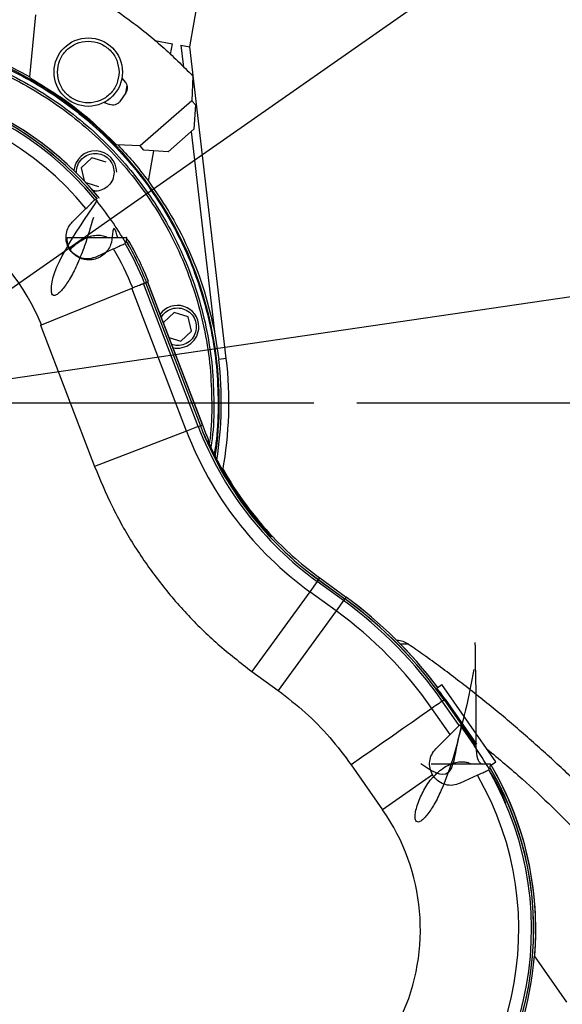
# Model space of a CAD drawing. Extents: x 0 to 841, y 0 to 594.
# Tile 48 of 65: x 675 to 688, y 330 to 353. Entities that reach past the tile are written whole.
import ezdxf

# ---------------------------------------------------------------- set-up
doc = ezdxf.new("R2010")
doc.units = 0
doc.linetypes.add('CENTER', pattern=[10.16, 6.35, -1.27, 1.27, -1.27])
doc.layers.get('0').update_dxf_attribs({"linetype": 'CONTINUOUS'})
doc.styles.add('SLDTEXTSTYLE1', font='TXT', dxfattribs={"width": 0.75})
doc.dimstyles.new('SLDDIMSTYLE0', dxfattribs={"dimtxt": 3.5, "dimasz": 3.556, "dimexe": 0, "dimexo": 0.0625, "dimgap": 0.875, "dimtad": 1, "dimdec": 1, "dimlfac": 10, "dimrnd": 1e-09, "dimzin": 12, "dimtxsty": 'SLDTEXTSTYLE1', "dimsah": 1, "dimcen": 0, "dimazin": 3, "dimtfac": 1, "dimtdec": 1, "dimtofl": 0, "dimtmove": 0, "dimatfit": 3, "dimtolj": 1, "dimtzin": 12})
doc.dimstyles.new('SLDDIMSTYLE1', dxfattribs={"dimtxt": 3.5, "dimasz": 3.556, "dimexe": 0, "dimexo": 0.0625, "dimgap": 0.875, "dimtad": 1, "dimdec": 4, "dimlfac": 10, "dimzin": 12, "dimtxsty": 'SLDTEXTSTYLE1', "dimsah": 1, "dimcen": 0.09, "dimazin": 3, "dimtfac": 1, "dimtofl": 0, "dimtmove": 0, "dimatfit": 3, "dimtolj": 1, "dimtzin": 12})
doc.dimstyles.new('SLDDIMSTYLE3', dxfattribs={"dimtxt": 3.5, "dimasz": 3.556, "dimexe": 0, "dimexo": 0.0625, "dimgap": 0.875, "dimtad": 1, "dimdec": 1, "dimlfac": 10, "dimrnd": 1e-09, "dimzin": 12, "dimtxsty": 'SLDTEXTSTYLE1', "dimsah": 1, "dimcen": 0.09, "dimazin": 3, "dimtfac": 1, "dimtdec": 1, "dimtofl": 0, "dimtmove": 0, "dimatfit": 3, "dimtolj": 1, "dimtzin": 12})
doc.dimstyles.new('SLDDIMSTYLE4', dxfattribs={"dimtxt": 3.5, "dimasz": 3.556, "dimexe": 0, "dimexo": 0.0625, "dimgap": 0.875, "dimtad": 1, "dimlfac": 10, "dimrnd": 1e-09, "dimzin": 12, "dimtxsty": 'SLDTEXTSTYLE1', "dimsah": 1, "dimcen": 0.09, "dimazin": 3, "dimtfac": 1, "dimtofl": 0, "dimtmove": 0, "dimatfit": 3, "dimtolj": 1, "dimtzin": 12})

# ---------------------------------------------------------------- blocks, each defined once
blk = doc.blocks.new('_D_2')
at = {"color": 2, "linetype": 'CONTINUOUS'}
for p, q in [((671.459, 425.396), (671.459, 507.465)), ((778.817, 419.411), (805.167, 437.861))]:
    blk.add_line(p, q, dxfattribs=at)
blk.add_arc((671.459, 344.238), 162.227, 35, 90, dxfattribs=at)
for points in [[(671.459, 506.465), (675.011, 506.045), (675.019, 506.807)], [(804.348, 437.288), (802.586, 440.4), (801.967, 439.956)]]:
    blk.add_solid(points, dxfattribs=at)
at = {"color": 2, "linetype": 'CONTINUOUS', "char_height": 3.5, "attachment_point": 1, "rotation": 333.3954, "style": 'SLDTEXTSTYLE1'}
for s, insert in [('+', (741.719, 495.532, 0.01)), ('55°', (744.248, 494.265, 0.01))]:
    blk.add_mtext(s, dxfattribs=dict(at, insert=insert))
blk = doc.blocks.new('_D_5')
at = {"color": 2, "linetype": 'CONTINUOUS'}
for q in [(767.663, 358.336), (671.459, 344.238)]:
    blk.add_line((740.947, 354.421), q, dxfattribs=at)
blk.add_solid([(740.947, 354.421), (744.521, 354.559), (744.41, 355.313)], dxfattribs=at)
at = {"color": 2, "linetype": 'CONTINUOUS', "char_height": 3.5, "attachment_point": 1, "rotation": 8.3368, "style": 'SLDTEXTSTYLE1'}
for s, insert in [('*2', (762.507, 362.139, 0.01)), ('R702.3', (746.89, 359.85, 0.01))]:
    blk.add_mtext(s, dxfattribs=dict(at, insert=insert))
blk = doc.blocks.new('_D_13')
at = {"color": 2, "linetype": 'CONTINUOUS'}
for p, q in [((672.459, 474.298), (823.11, 474.298)), ((822.11, 474.298), (822.11, 297.038)), ((691.223, 297.038), (823.11, 297.038))]:
    blk.add_line(p, q, dxfattribs=at)
for points in [[(822.11, 474.298), (821.729, 470.742), (822.491, 470.742)], [(822.11, 297.038), (822.491, 300.594), (821.729, 300.594)]]:
    blk.add_solid(points, dxfattribs=at)
at = {"color": 2, "linetype": 'CONTINUOUS', "insert": (817.598, 411.728, 0.01), "char_height": 3.5, "attachment_point": 1, "rotation": 90, "style": 'SLDTEXTSTYLE1'}
blk.add_mtext('1772.6', dxfattribs=at)
blk = doc.blocks.new('_D_19')
at = {"color": 2, "linetype": 'CONTINUOUS'}
for p, q in [((683.347, 344.238), (811.11, 344.238)), ((810.11, 297.038), (810.11, 344.238)), ((692.747, 297.038), (811.11, 297.038))]:
    blk.add_line(p, q, dxfattribs=at)
for points in [[(810.11, 344.238), (809.729, 340.682), (810.491, 340.682)], [(810.11, 297.038), (810.491, 300.594), (809.729, 300.594)]]:
    blk.add_solid(points, dxfattribs=at)
at = {"color": 2, "linetype": 'CONTINUOUS', "insert": (805.598, 314.207, -0.425), "char_height": 3.5, "attachment_point": 1, "rotation": 90, "style": 'SLDTEXTSTYLE1'}
blk.add_mtext('472', dxfattribs=at)
blk = doc.blocks.new('_D_20')
at = {"color": 2, "linetype": 'CONTINUOUS'}
for p, q in [((684.721, 409.238), (811.11, 409.238)), ((810.11, 344.238), (810.11, 409.238)), ((683.347, 344.238), (811.11, 344.238))]:
    blk.add_line(p, q, dxfattribs=at)
for points in [[(810.11, 409.238), (809.729, 405.682), (810.491, 405.682)], [(810.11, 344.238), (810.491, 347.794), (809.729, 347.794)]]:
    blk.add_solid(points, dxfattribs=at)
at = {"color": 2, "linetype": 'CONTINUOUS', "insert": (805.598, 374.281, -0.425), "char_height": 3.5, "attachment_point": 1, "rotation": 90, "style": 'SLDTEXTSTYLE1'}
blk.add_mtext('650', dxfattribs=at)
blk = doc.blocks.new('SW_CENTERMARKSYMBOL_1')
at = {"color": 0, "linetype": 'CONTINUOUS'}
for p, q in [((0, 0.5), (0, 5.125)), ((0, 0), (0, 0.25)), ((-0.5, 0), (-13.647, 0)), ((0, 0), (-0.25, 0)), ((0, 0), (0, -0.25)), ((0, 0), (0.25, 0)), ((0.5, 0), (10.888, 0)), ((0, -0.5), (0, -5.125))]:
    blk.add_line(p, q, dxfattribs=at)

msp = doc.modelspace()

# ---------------------------------------------------------------- linework, layer by layer
at = {"color": 2, "linetype": 'CENTER'}
msp.add_line((679.740296, 350.036418), (725.692108, 382.212223), dxfattribs=at)
at = {"color": 7, "linetype": 'CONTINUOUS'}
for p, q in [((679.44777, 352.55601), (679.687192, 353.913839)), ((675.708263, 351.850525), (675.847682, 353.299147)), ((678.63124, 352.699986), (679.043408, 352.62731)), ((679.23907, 352.592809), (679.44777, 352.55601)), ((680.298803, 345.274901), (679.444694, 352.556552)), ((675.723437, 351.821479), (675.708263, 351.850525)), ((677.86062, 351.825392), (677.946869, 351.718893)), ((679.518431, 351.871034), (679.491033, 351.294655)), ((677.954247, 351.476857), (677.810717, 351.275707)), ((677.445149, 351.256147), (677.575411, 351.205479)), ((679.491033, 351.294655), (678.289071, 350.238602)), ((679.491033, 351.294655), (679.576839, 351.196995)), ((679.576839, 351.196995), (679.540361, 350.632487)), ((679.540361, 350.632487), (678.939375, 350.104456)), ((678.28907, 350.238607), (677.736419, 350.262116)), ((678.374867, 350.140934), (678.289062, 350.238594)), ((678.939375, 350.104456), (678.374867, 350.140934)), ((671.459403, 344.238075), (679.740296, 350.036418)), ((677.159821, 349.960581), (676.908584, 349.726298)), ((677.488334, 349.860144), (677.159821, 349.960581)), ((676.908584, 349.726298), (676.978773, 349.422277)), ((677.015989, 349.382368), (677.314373, 349.291143)), ((677.320089, 349.019301), (677.327207, 349.024285)), ((676.69985, 348.457628), (677.01785, 348.775628)), ((677.967632, 348.007786), (677.972689, 348.104075)), ((678.009639, 348.0372), (678.002514, 348.03221)), ((677.66626, 347.838165), (677.264712, 347.650921)), ((678.434201, 347.056076), (678.480269, 347.074689)), ((678.455992, 347.06488), (679.739562, 343.721066)), ((675.979102, 346.064152), (678.112277, 346.92601)), ((679.369031, 343.578832), (678.087944, 346.916179)), ((679.645356, 343.684904), (678.362417, 347.027073)), ((678.386709, 347.036888), (678.433392, 347.055749)), ((678.409108, 347.045938), (679.692362, 343.702947)), ((678.409917, 347.046265), (679.693176, 343.70326)), ((678.433392, 347.055749), (678.434201, 347.056076)), ((679.739591, 343.721077), (678.462306, 347.048518)), ((679.079651, 346.349907), (678.828413, 346.115624)), ((679.408164, 346.24947), (679.079651, 346.349907)), ((679.48544, 345.914751), (679.408164, 346.24947)), ((675.954444, 346.054189), (675.979102, 346.064152)), ((675.954444, 346.054189), (677.22114, 342.754334)), ((678.828413, 346.115624), (678.840491, 346.063312)), ((679.234203, 345.680469), (679.48544, 345.914751)), ((678.954641, 345.765939), (679.234203, 345.680469)), ((680.02483, 345.893864), (680.122717, 345.254247)), ((680.298803, 345.274901), (680.122717, 345.254247)), ((679.645356, 343.684904), (679.369031, 343.578832)), ((679.645356, 343.684904), (679.692362, 343.702947)), ((679.693176, 343.70326), (679.739562, 343.721066)), ((679.369031, 343.578832), (677.22114, 342.754334)), ((679.877324, 343.385359), (679.871856, 343.333002)), ((679.87733, 343.385418), (679.877324, 343.385359)), ((681.395218, 341.099719), (681.344664, 341.115175)), ((682.421559, 340.066886), (682.247584, 339.827429)), ((682.421559, 340.066886), (682.451154, 340.107619)), ((683.039567, 339.617876), (682.421559, 340.066886)), ((682.451154, 340.107619), (683.069162, 339.65861)), ((682.451667, 340.108325), (682.480871, 340.148522)), ((682.451667, 340.108325), (683.069675, 339.659316)), ((682.480871, 340.148522), (683.09888, 339.699513)), ((682.247584, 339.827429), (680.895265, 337.966122)), ((682.865592, 339.37842), (682.247584, 339.827429)), ((683.039567, 339.617876), (682.865592, 339.37842)), ((683.069162, 339.65861), (683.039567, 339.617876)), ((683.09888, 339.699513), (683.069675, 339.659316)), ((682.865592, 339.37842), (681.513273, 337.517113)), ((680.895265, 337.966122), (681.513273, 337.517113)), ((685.221152, 337.576814), (685.338108, 337.658708)), ((686.599976, 335.856573), (685.338108, 337.658708)), ((685.346421, 337.270499), (685.387665, 337.299378)), ((685.742731, 336.704509), (685.346421, 337.270499)), ((685.387665, 337.299378), (686.12081, 336.252338)), ((685.38838, 337.299879), (685.410542, 337.315397)), ((685.38838, 337.299879), (686.121525, 336.252839)), ((685.410542, 337.315397), (686.143688, 336.268357)), ((685.53021, 336.491988), (685.103965, 337.100729)), ((685.753756, 336.715534), (685.742731, 336.704509)), ((685.753756, 336.715534), (686.092144, 336.232266)), ((685.19585, 336.157628), (685.53021, 336.491988)), ((685.53021, 336.491988), (685.742731, 336.704509)), ((686.141146, 336.512068), (686.141115, 336.511895)), ((686.467879, 335.710166), (686.472689, 335.804075)), ((686.471937, 335.76692), (686.599976, 335.856573)), ((683.219339, 335.781101), (683.952485, 334.734061)), ((685.118476, 335.550496), (683.952485, 334.734061)), ((686.165408, 335.539634), (685.760712, 335.350921)), ((688.257737, 330.240882), (687.500505, 331.32232))]:
    msp.add_line(p, q, dxfattribs=at)
at = {"color": 8, "linetype": 'CONTINUOUS'}
for p, q in [((678.998547, 352.372891), (679.043408, 352.62731)), ((679.23907, 352.592809), (679.298871, 352.082981)), ((677.948773, 351.469185), (677.98116, 351.652864)), ((677.46571, 351.267348), (677.462542, 351.249381)), ((679.475675, 350.575653), (680.02483, 345.893864)), ((678.47783, 349.41976), (678.6024, 350.126231)), ((679.692362, 343.702947), (679.693176, 343.70326)), ((682.451154, 340.107619), (682.451667, 340.108325)), ((683.069675, 339.659316), (683.069162, 339.65861)), ((685.387665, 337.299379), (685.38838, 337.299879))]:
    msp.add_line(p, q, dxfattribs=at)
at = {"color": 7, "linetype": 'CONTINUOUS'}
for points in [[(685.346421, 337.270499), (685.338046, 337.264635), (685.322567, 337.253796), (685.300259, 337.238176), (685.271519, 337.218052), (685.236857, 337.193782), (685.19689, 337.165797), (685.152329, 337.134594), (685.103965, 337.100729)], [(685.103965, 337.100729), (684.879466, 336.943534), (684.650664, 336.783325), (684.418118, 336.620495), (684.182396, 336.45544), (683.944072, 336.288564), (683.70373, 336.120275), (683.461956, 335.950982), (683.219339, 335.781101)]]:
    msp.add_lwpolyline(points, dxfattribs=at)
msp.add_circle((677.072752, 351.964187), 0.8, dxfattribs=at)
at = {"color": 1, "linetype": 'CONTINUOUS'}
for radius, start, end in [(130.06, 35, 225), (70.23, 337.64223483, 82.86715134)]:
    msp.add_arc((671.459403, 344.238075), radius, start, end, dxfattribs=at)
at = {"color": 2, "linetype": 'CENTER'}
msp.add_arc((671.459403, 344.238075), 29.9995, 311.5663589, 75.124227, dxfattribs=at)
at = {"color": 7, "linetype": 'CONTINUOUS'}
for centre, radius, start, end in [((671.459403, 344.238075), 8.675, 0, 108.6784024), ((671.459403, 344.238075), 7.572279, 39.4674051, 227.7542775), ((671.459403, 344.238075), 7.572248, 39.2032032, 228), ((671.459403, 344.238075), 7.522562, 39.3972674, 209.9780849), ((671.459403, 344.238075), 7.521689, 39.2315073, 209.9755805), ((671.459403, 344.238075), 7.47134, 39.4554345, 209.8788672), ((671.459403, 344.238075), 7.175355, 39.2259586, 210.0806397), ((677.237097, 349.625862), 0.5, 0, 175.3372644), ((671.459403, 344.238075), 4.874653, 22, 228), ((671.459403, 344.238075), 7.486694, 29.9012981, 39.4668412), ((671.459403, 344.238075), 7.521689, 22, 30.0807301), ((671.459403, 344.238075), 7.522562, 22, 30.0738454), ((671.459403, 344.238075), 7.572279, 22.2547145, 30.114398), ((671.459403, 344.238075), 7.572248, 22, 30.1136554), ((671.459403, 344.238075), 7.175355, 22, 30.1145201), ((671.459403, 344.238075), 7.47134, 22, 29.9113953), ((679.156927, 346.015188), 0.5, 0, 144.8033478), ((679.156927, 346.015188), 0.5, 257.1966522, 0), ((671.459403, 344.238075), 8.722707, 351.1879944, 6.69), ((671.459403, 344.238075), 8.9, 349.7118174, 6.69), ((671.459403, 344.238075), 8.675, 351.6253077, 0), ((687.14057, 346.562046), 8.02846, 201, 234), ((687.14057, 346.562046), 7.978111, 201, 234), ((687.14057, 346.562046), 7.977238, 201, 234), ((687.14057, 346.562046), 7.927552, 201, 203.6228754), ((687.14057, 346.562046), 8.324445, 201, 234), ((687.14057, 346.562046), 7.953674, 203.9526467, 223.2218133), ((687.14057, 346.562046), 7.927552, 209.2460726, 223.5534337), ((687.14057, 346.562046), 7.927552, 223.5534337, 234), ((677.178443, 331.550731), 9.97154, 35.0022973, 54), ((677.178443, 331.550731), 10.021889, 35.0022866, 54), ((677.178443, 331.550731), 10.022762, 35.0022873, 54), ((677.178443, 331.550731), 10.072448, 36.8386242, 54), ((677.178443, 331.550731), 10.072479, 37.0114724, 54), ((677.178443, 331.550731), 9.675555, 35.0023681, 54), ((684.274322, 338.188075), 0.5, 55.1432014, 88.6854033), ((677.178443, 331.550731), 10.049817, 35.0022799, 36.842766), ((679.959403, 331.938075), 7.486694, 29.9142829, 35), ((679.959403, 331.938075), 7.521689, 219.2361478, 30.0859719), ((679.959403, 331.938075), 7.522562, 219.3053554, 29.9779231), ((679.959403, 331.938075), 7.47134, 219.4118481, 29.924407), ((679.959403, 331.938075), 7.572279, 0, 30.4632843), ((679.959403, 331.938075), 7.572248, 355.276823, 30.4626686), ((679.959403, 331.938075), 7.175355, 219.180556, 30.1280728), ((679.959403, 331.938075), 4.874653, 214.9999999, 35.0000001), ((679.959403, 331.938075), 7.572279, 355.2779971, 0), ((679.959403, 331.938075), 7.5662, 329.9580941, 355.331978)]:
    msp.add_arc(centre, radius, start, end, dxfattribs=at)
for points in [[(665.004161, 353.268016), (665.278763, 353.45378), (665.827968, 353.825308), (666.710797, 354.286327), (667.627985, 354.671977), (668.576889, 354.972574), (669.548639, 355.187474), (670.535781, 355.314481), (671.530309, 355.352703), (672.524274, 355.301799), (673.509701, 355.162189), (674.478682, 354.934981), (675.423479, 354.622028), (676.336401, 354.22573), (677.210553, 353.749666), (678.037348, 353.196159), (678.81604, 352.57522), (679.284301, 352.105763), (679.518431, 351.871034)], [(662.809403, 344.238075), (662.817432, 344.521145), (662.83349, 345.087286), (662.96297, 345.928319), (663.168294, 346.753074), (663.455069, 347.553608), (663.818501, 348.322212), (664.255633, 349.051483), (664.762111, 349.734399), (665.333096, 350.364382), (665.963079, 350.935365), (666.645995, 351.44185), (667.375266, 351.878958), (668.14387, 352.24248), (668.944404, 352.528916), (669.769159, 352.735506), (670.610192, 352.860262), (671.459403, 352.901981), (672.308614, 352.860262), (673.149647, 352.735506), (673.974402, 352.528916), (674.774936, 352.24248), (675.54354, 351.878958), (676.272812, 351.44185), (676.955727, 350.935365), (677.58571, 350.364382), (678.156695, 349.734399), (678.663173, 349.051483), (679.100306, 348.322212), (679.463737, 347.553608), (679.750512, 346.753074), (679.955836, 345.928319), (680.085317, 345.087286), (680.101374, 344.521145), (680.109403, 344.238075)], [(668.741416, 352.527871), (669.029372, 352.612867), (669.605284, 352.782858), (670.496627, 352.92328), (671.396154, 352.977647), (672.296849, 352.937211), (673.188716, 352.805082), (674.061353, 352.580112), (674.909538, 352.27223), (675.442445, 351.995495), (675.708899, 351.857127)], [(662.909403, 344.238075), (662.917339, 344.517873), (662.933211, 345.077468), (663.061194, 345.908779), (663.264145, 346.723999), (663.547605, 347.515278), (663.906835, 348.274996), (664.338914, 348.995837), (664.839537, 349.670857), (665.403921, 350.293557), (666.02662, 350.85794), (666.701641, 351.358569), (667.422481, 351.790624), (668.1822, 352.149944), (668.973479, 352.433068), (669.788699, 352.63727), (670.620009, 352.760583), (671.459403, 352.80182), (672.298797, 352.760583), (673.130107, 352.63727), (673.945327, 352.433068), (674.736607, 352.149944), (675.496325, 351.790624), (676.217165, 351.358569), (676.892186, 350.85794), (677.514885, 350.293557), (678.079269, 349.670857), (678.579892, 348.995837), (679.011971, 348.274996), (679.371201, 347.515278), (679.654661, 346.723999), (679.857612, 345.908779), (679.985595, 345.077468), (680.001467, 344.517873), (680.009403, 344.238075)], [(662.959403, 344.238075), (662.967293, 344.516236), (662.983072, 345.07256), (663.110307, 345.899008), (663.312071, 346.709461), (663.593872, 347.496113), (663.951002, 348.251389), (664.380554, 348.968014), (664.878249, 349.639087), (665.439333, 350.258145), (666.058391, 350.819227), (666.729464, 351.316929), (667.446089, 351.746457), (668.201364, 352.103676), (668.988016, 352.385144), (669.798469, 352.588152), (670.624918, 352.710744), (671.459403, 352.75174), (672.293888, 352.710744), (673.120337, 352.588152), (673.93079, 352.385144), (674.717442, 352.103676), (675.472717, 351.746457), (676.189342, 351.316929), (676.860415, 350.819227), (677.479473, 350.258145), (678.040557, 349.639087), (678.538252, 348.968014), (678.967804, 348.251389), (679.324934, 347.496113), (679.606736, 346.709461), (679.808499, 345.899008), (679.935734, 345.07256), (679.951513, 344.516236), (679.959403, 344.238075)], [(676.352752, 351.964187), (676.363575, 352.058422), (676.38522, 352.246892), (676.55172, 352.486558), (676.789712, 352.646698), (677.072752, 352.702931), (677.355792, 352.646698), (677.593785, 352.486558), (677.760284, 352.246892), (677.781929, 352.058422), (677.792752, 351.964187)], [(677.792752, 351.964187), (677.781929, 351.869952), (677.760284, 351.681482), (677.593785, 351.441816), (677.355792, 351.281676), (677.072752, 351.225442), (676.789712, 351.281676), (676.55172, 351.441816), (676.38522, 351.681482), (676.363575, 351.869952), (676.352752, 351.964187)], [(675.723437, 351.821479), (675.966775, 351.675093), (676.453451, 351.38232), (677.128744, 350.859203), (677.53386, 350.461145), (677.736419, 350.262116)], [(677.991443, 351.593025), (677.989421, 351.615918), (677.985378, 351.661704), (677.959705, 351.69983), (677.946869, 351.718893)], [(677.954247, 351.476857), (677.964982, 351.494766), (677.986453, 351.530583), (677.98978, 351.572211), (677.991443, 351.593025)], [(677.810717, 351.275707), (677.796185, 351.258984), (677.767121, 351.225539), (677.706043, 351.197104), (677.639371, 351.187412), (677.596731, 351.199456), (677.575411, 351.205479)], [(676.797097, 349.625862), (676.803711, 349.68345), (676.816939, 349.798626), (676.918689, 349.945089), (677.064128, 350.042952), (677.237097, 350.077317), (677.410066, 350.042952), (677.555506, 349.945089), (677.657256, 349.798626), (677.670483, 349.68345), (677.677097, 349.625862)], [(678.47783, 349.41976), (678.661727, 349.153328), (679.029521, 348.620463), (679.462476, 347.749453), (679.810239, 346.841065), (679.9533, 346.209598), (680.02483, 345.893864)]]:
    msp.add_open_spline(points, degree=3, dxfattribs=at)
for points, knots in [([(677.769271, 350.260719), (677.885394, 350.136242), (678.132944, 349.870883), (678.358225, 349.576207), (678.47783, 349.41976)], [0, 0, 0, 0, 0.469088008, 1, 1, 1, 1]), ([(677.677097, 349.625862), (677.670494, 349.568325), (677.657287, 349.453253), (677.555382, 349.306013), (677.410531, 349.211105), (677.267111, 349.173925), (677.185761, 349.19465), (677.160273, 349.201143)], [0, 0, 0, 0, 0.224403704, 0.448807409, 0.673211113, 0.897614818, 1, 1, 1, 1]), ([(677.192623, 348.56827), (677.127002, 348.344233), (677.019109, 347.975875), (676.836068, 347.508626), (676.671002, 347.172773), (676.52401, 346.94912), (676.402408, 346.811254), (676.322579, 346.751157), (676.258658, 346.739843), (676.218409, 346.779693), (676.156758, 347.317205), (676.741551, 348.168639), (677.292336, 348.97056)], [0, 0, 0, 0, 0.131966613, 0.216977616, 0.29074734, 0.354325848, 0.382731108, 0.40927825, 0.435443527, 0.46334806, 0.494556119, 1, 1, 1, 1]), ([(677.01785, 348.775628), (677.052823, 348.810602), (677.122775, 348.880553), (677.195158, 348.952937), (677.222679, 348.980457), (677.227496, 348.985274), (677.228167, 348.985946)], [0, 0, 0, 0, 0.31663449, 0.633314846, 0.9488813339, 1, 1, 1, 1]), ([(677.264712, 347.650921), (677.210399, 347.63185), (677.101687, 347.593677), (676.924055, 347.610982), (676.765512, 347.683361), (676.643399, 347.802199), (676.568329, 347.950385), (676.54467, 348.113105), (676.57422, 348.274646), (676.636079, 348.389018), (676.68627, 348.443017), (676.69985, 348.457628)], [0, 0, 0, 0, 0.126854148, 0.253910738, 0.375804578, 0.492449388, 0.606395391, 0.720067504, 0.835712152, 0.955548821, 1, 1, 1, 1]), ([(677.761974, 348.104075), (677.711621, 348.270176), (677.647808, 348.480676), (677.621431, 347.95642), (677.534148, 347.805023), (677.442365, 347.70224), (677.329937, 347.627974), (677.209079, 347.584862), (677.089085, 347.571996), (676.972763, 347.585682), (676.860616, 347.624295), (676.757143, 347.689834), (676.671739, 347.779074), (676.612927, 347.884232), (676.581144, 347.995052), (676.58267, 348.068703), (676.583403, 348.104075)], [0, 0, 0, 0, 0.354893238, 0.449757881, 0.500625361, 0.551970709, 0.602273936, 0.650132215, 0.694480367, 0.736458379, 0.780645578, 0.826425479, 0.87255191, 0.917650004, 0.960451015, 1, 1, 1, 1]), ([(676.648382, 347.811878), (676.672889, 347.8388), (676.736597, 347.908784), (676.859345, 348.004355), (677.007865, 348.090139), (677.157935, 348.142822), (677.2987, 348.160508), (677.424511, 348.148092), (677.490614, 348.118669), (677.523403, 348.104075)], [0, 0, 0, 0, 0.1072615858, 0.2788329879, 0.4386967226, 0.5874707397, 0.7283776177, 0.8652662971, 1, 1, 1, 1]), ([(678.002514, 348.03221), (677.999694, 348.034865), (677.995674, 348.038648), (677.96853, 348.081471), (677.960426, 348.094255)], [0, 0, 0, 0, 0.7014621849, 1, 1, 1, 1]), ([(677.66626, 347.838165), (677.711036, 347.859045), (677.800594, 347.900807), (677.893252, 347.944014), (677.928506, 347.960453), (677.934679, 347.963331), (677.935542, 347.963734)], [0, 0, 0, 0, 0.316494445, 0.633024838, 0.94868262, 1, 1, 1, 1]), ([(678.112277, 346.92601), (678.157903, 346.944444), (678.249155, 346.981313), (678.343514, 347.019436), (678.379502, 347.033976), (678.385816, 347.036527), (678.386709, 347.036888)], [0, 0, 0, 0, 0.315991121, 0.631982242, 0.947973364, 1, 1, 1, 1]), ([(678.270555, 346.989959), (678.284713, 346.995679), (678.311306, 347.006423), (678.335847, 347.016338), (678.347323, 347.020975)], [0, 0, 0, 0, 0.5323471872, 1, 1, 1, 1]), ([(678.778307, 346.225306), (678.79864, 346.260811), (678.847705, 346.346492), (678.985482, 346.431502), (679.156518, 346.466851), (679.330005, 346.432222), (679.475306, 346.33443), (679.577092, 346.187949), (679.590315, 346.072775), (679.596927, 346.015188)], [0, 0, 0, 0, 0.105494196, 0.254578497, 0.403662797, 0.552747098, 0.701831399, 0.850915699, 1, 1, 1, 1]), ([(679.596927, 346.015188), (679.590321, 345.957625), (679.577109, 345.8425), (679.475239, 345.695656), (679.330258, 345.599242), (679.165481, 345.56172), (679.063462, 345.590108), (679.017195, 345.602982)], [0, 0, 0, 0, 0.207045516, 0.414091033, 0.621136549, 0.828182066, 1, 1, 1, 1]), ([(679.959403, 344.238075), (679.957548, 343.959198), (679.955412, 343.638001), (679.906362, 343.321423), (679.899899, 343.279711)], [0, 0, 0, 0, 0.868238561, 1, 1, 1, 1]), ([(680.009403, 344.238075), (680.006737, 343.957637), (680.003444, 343.611256), (679.949544, 343.26986), (679.939283, 343.204867)], [0, 0, 0, 0, 0.809624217, 1, 1, 1, 1]), ([(680.109403, 344.238075), (680.105395, 343.954486), (680.099789, 343.55774), (680.03619, 343.166707), (680.018051, 343.055179)], [0, 0, 0, 0, 0.714787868, 1, 1, 1, 1]), ([(677.22114, 342.754334), (677.351743, 342.440361), (677.613017, 341.812247), (678.11719, 340.923389), (678.697651, 340.083587), (679.358608, 339.305543), (680.086682, 338.588488), (680.625785, 338.17354), (680.895265, 337.966122)], [0, 0, 0, 0, 0.1666365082, 0.3333614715, 0.4999999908, 0.6666305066, 0.8333594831, 1, 1, 1, 1]), ([(690.853952, 332.82357), (690.810558, 332.876886), (690.559252, 333.18565), (690.076703, 333.731105), (689.405549, 334.458339), (688.709189, 335.163668), (687.990917, 335.848387), (687.250655, 336.510958), (686.48968, 337.151263), (685.707354, 337.76657), (685.063143, 338.248486), (684.673568, 338.515873), (684.557756, 338.595361)], [0, 0, 0, 0, 0.024070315, 0.139396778, 0.254903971, 0.370572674, 0.486386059, 0.602329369, 0.718389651, 0.834555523, 0.95081697, 1, 1, 1, 1]), ([(686.109407, 338.640776), (686.114085, 338.326125), (686.122959, 337.729314), (686.140821, 336.93686), (686.112651, 335.922358), (686.207737, 335.847037), (686.261974, 335.804075)], [0, 0, 0, 0, 0.267096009, 0.506613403, 0.718574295, 1, 1, 1, 1]), ([(686.081658, 338.010085), (686.023107, 337.689161), (685.913571, 337.088776), (685.689217, 336.36263), (685.548622, 335.339214), (685.094858, 335.63893), (684.844832, 335.804075)], [0, 0, 0, 0, 0.283233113, 0.529873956, 0.740958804, 1, 1, 1, 1]), ([(681.513273, 337.517113), (681.727653, 337.350253), (682.156562, 337.016418), (682.729906, 336.43302), (683.056231, 335.998359), (683.219339, 335.781101)], [0, 0, 0, 0, 0.333252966, 0.666736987, 1, 1, 1, 1]), ([(685.854474, 336.92126), (685.706797, 336.323638), (685.527247, 335.597034), (685.17095, 334.872721), (685.02402, 334.649133), (684.902399, 334.511241), (684.822606, 334.451197), (684.758556, 334.439689), (684.718838, 334.480339), (684.706266, 334.566184), (684.720274, 334.68768), (684.758877, 334.833944), (684.836805, 335.042596), (684.948255, 335.257811), (685.06739, 335.429859), (685.156233, 335.518803), (685.235052, 335.608248), (685.359489, 335.704272), (685.50783, 335.790159), (685.657943, 335.842817), (685.798698, 335.86051), (685.924511, 335.848091), (685.990614, 335.818669), (686.023403, 335.804075)], [0, 0, 0, 0, 0.3279925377, 0.3987816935, 0.4597913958, 0.4870489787, 0.5125235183, 0.5376316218, 0.5644087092, 0.5943558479, 0.6276847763, 0.6634373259, 0.7000104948, 0.7696475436, 0.8035866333, 0.8163578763, 0.8366702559, 0.8680598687, 0.8973075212, 0.9245262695, 0.9503056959, 0.9753499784, 1, 1, 1, 1]), ([(685.118476, 335.550496), (685.09518, 335.600471), (685.0486, 335.700396), (685.045399, 335.867063), (685.090066, 336.02927), (685.159886, 336.11399), (685.19585, 336.157628)], [0, 0, 0, 0, 0.244472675, 0.488819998, 0.736696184, 1, 1, 1, 1]), ([(686.393587, 336.151327), (686.669966, 335.921385), (687.441094, 335.279818), (688.149585, 334.569107), (688.604147, 334.113121)], [0, 0, 0, 0, 0.358407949, 1, 1, 1, 1]), ([(686.165408, 335.539634), (686.210185, 335.560514), (686.299746, 335.602276), (686.392406, 335.645484), (686.42766, 335.661923), (686.433833, 335.664802), (686.434696, 335.665205)], [0, 0, 0, 0, 0.316497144, 0.633030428, 0.948686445, 1, 1, 1, 1]), ([(686.431815, 335.663861), (686.449476, 335.635927), (686.602572, 335.393773), (686.732928, 335.134101), (686.821786, 334.895238), (686.822263, 334.893954)], [0, 0, 0, 0, 0.114810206, 0.995242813, 1, 1, 1, 1]), ([(685.760712, 335.350921), (685.706415, 335.331854), (685.597734, 335.29369), (685.420014, 335.310947), (685.261905, 335.383406), (685.165863, 335.475407), (685.127413, 335.536336), (685.118476, 335.550496)], [0, 0, 0, 0, 0.240326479, 0.481035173, 0.712000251, 0.933063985, 1, 1, 1, 1])]:
    msp.add_open_spline(points, degree=3, knots=knots, dxfattribs=at)
at = {"color": 8, "linetype": 'CONTINUOUS'}
for points, knots in [([(676.583403, 348.104075), (676.660201, 348.104075), (676.778149, 348.104075), (676.97934, 348.104075), (677.142373, 348.104075), (677.306685, 348.104075), (677.507652, 348.104075), (677.72625, 348.104075), (677.881305, 348.104075), (677.951018, 348.104075), (677.975482, 348.104075), (677.970574, 348.104075), (677.969647, 348.104075)], [0, 0, 0, 0, 0.15839399, 0.243265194, 0.329620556, 0.415650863, 0.499586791, 0.65479407, 0.81000135, 0.893937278, 0.979967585, 1, 1, 1, 1]), ([(684.559916, 338.598482), (684.559917, 338.598482), (684.577419, 338.598482), (684.522461, 338.598482), (684.407936, 338.598482), (684.350775, 338.598482)], [0, 0, 0, 0, 0.000029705, 0.500897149, 1, 1, 1, 1]), ([(685.083403, 335.804075), (685.160201, 335.804075), (685.278149, 335.804075), (685.47934, 335.804075), (685.642373, 335.804075), (685.806685, 335.804075), (686.007652, 335.804075), (686.22625, 335.804075), (686.381305, 335.804075), (686.451018, 335.804075), (686.475482, 335.804075), (686.470574, 335.804075), (686.469647, 335.804075)], [0, 0, 0, 0, 0.15839399, 0.243265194, 0.329620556, 0.415650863, 0.499586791, 0.65479407, 0.81000135, 0.893937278, 0.979967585, 1, 1, 1, 1])]:
    msp.add_open_spline(points, degree=3, knots=knots, dxfattribs=at)

# ---------------------------------------------------------------- block references
at = {"color": 4, "linetype": 'CONTINUOUS'}
msp.add_blockref('SW_CENTERMARKSYMBOL_1', (671.459403, 344.238075), dxfattribs=at)

# ---------------------------------------------------------------- dimensions: what is measured, and where the dimension line sits
at = {"color": 2, "linetype": 'CONTINUOUS'}
dim = msp.add_angular_dim_2l(base=(746.367544, 488.135274), line1=((725.692108, 382.212223), (777.998318, 418.837426)), line2=((671.459403, 424.395734), (671.459403, 347.261302)), text='+<>', dimstyle='SLDDIMSTYLE1', dxfattribs=at)
dim.commit()
dim.dimension.update_dxf_attribs({"geometry": '_D_2', "text_midpoint": (744.109645, 489.288328), "dimtype": 162})
for base, p1, p2, dimstyle, picture, middle in [((822.109645, 297.038075), (671.459403, 474.298075), (690.223387, 297.038075), 'SLDDIMSTYLE3', '_D_13', (822.109645, 418.83944)), ((810.109645, 409.238075), (682.347402, 344.238075), (683.720507, 409.238075), 'SLDDIMSTYLE4', '_D_20', (810.109645, 378.160063)), ((810.109645, 344.238075), (691.747138, 297.038075), (682.347402, 344.238075), 'SLDDIMSTYLE4', '_D_19', (810.109645, 318.086457))]:
    dim = msp.add_linear_dim(base=base, p1=p1, p2=p2, angle=90, dimstyle=dimstyle, dxfattribs=at)
    dim.commit()
    dim.dimension.update_dxf_attribs({"geometry": picture, "text_midpoint": middle, "dimtype": 160})
dim = msp.add_radius_dim(center=(671.459403, 344.238075), mpoint=(740.947278, 354.420812), text='<> *2', dimstyle='SLDDIMSTYLE0', dxfattribs=at)
dim.commit()
dim.dimension.update_dxf_attribs({"geometry": '_D_5', "text_midpoint": (757.647002, 356.867995), "dimtype": 164})

doc.saveas('drawing.dxf')
